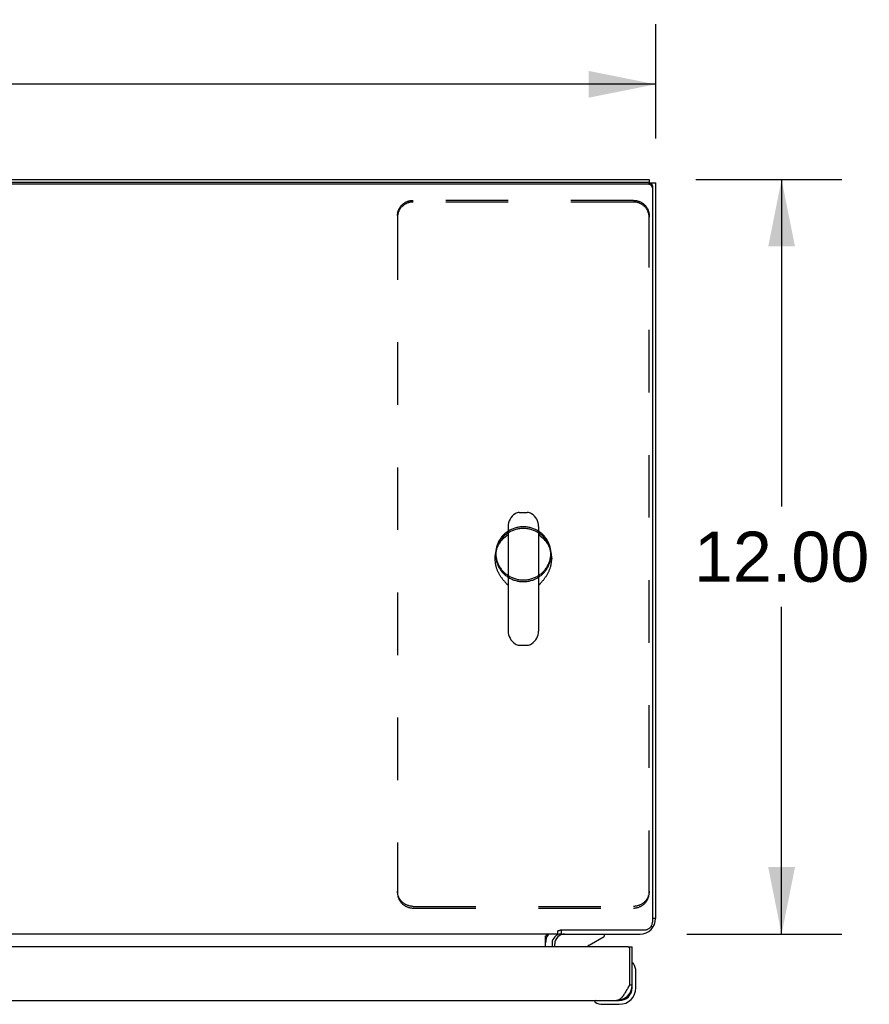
# Model space of a CAD drawing. Header units: inches. Extents: x 0 to 181, y 0 to 117.
# Tile 87 of 92: x 74 to 87, y 83 to 98. Entities that reach past the tile are written whole.
import ezdxf

# ---------------------------------------------------------------- set-up
doc = ezdxf.new("R2010")
doc.units = ezdxf.units.IN
doc.header["$LTSCALE"] = 9.946809
doc.header["$MEASUREMENT"] = 0
doc.linetypes.add('HIDDEN', pattern=[0.2, 0.1, -0.1])
doc.layers.get('0').update_dxf_attribs({"linetype": 'CONTINUOUS'})
for name, color, linetype in [('02___PRT_ALL_AXES', 7, 'CONTINUOUS'), ('DEFAULT_2', 8, 'HIDDEN'), ('DIMENSIONS', 7, 'CONTINUOUS')]:
    doc.layers.add(name, color=color, linetype=linetype)
doc.styles.get("Standard").update_dxf_attribs({"font": 'arial.ttf'})
doc.dimstyles.new('DIMSTYLE_1', dxfattribs={"dimtxt": 0.797872, "dimasz": 1.06383, "dimexe": 0.09, "dimexo": 0.07, "dimgap": 0.0375, "dimtad": 0, "dimtih": 1, "dimtoh": 1, "dimzin": 4, "dimdsep": 46, "dimtxsty": 'Standard', "dimblk": '_FILLED', "dimblk1": '_FILLED', "dimblk2": '_FILLED', "dimcen": 0.09, "dimazin": 1, "dimtfac": 1, "dimtofl": 0, "dimtmove": 0, "dimatfit": 3, "dimldrblk": '_FILLED', "dimfxl": 1, "dimtolj": 1, "dimtzin": 4, "dimarcsym": 0})

# ---------------------------------------------------------------- blocks, each defined once
blk = doc.blocks.new('_FILLED')
at = {"color": 0, "linetype": 'ByBlock'}
blk.add_solid([(0, 0), (-1, 0.2), (-1, -0.2)], dxfattribs=at)
blk = doc.blocks.new('*D8')
at = {"layer": 'DIMENSIONS', "color": 2, "linetype": 'Continuous'}
for p, q in [((84.395, 95.729), (86.715, 95.729)), ((85.757, 95.729), (85.757, 90.527)), ((85.757, 83.729), (85.757, 88.931)), ((84.253, 83.729), (86.715, 83.729))]:
    blk.add_line(p, q, dxfattribs=at)
at = {"layer": 'DIMENSIONS', "color": 2, "linetype": 'Continuous', "xscale": 1.0638297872, "yscale": 1.0638297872, "zscale": 1.0638297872}
for p, rotation in [((85.757, 95.729), 90), ((85.757, 83.729), 270)]:
    blk.add_blockref('_FILLED', p, dxfattribs=dict(at, rotation=rotation))
at = {"layer": 'DIMENSIONS', "color": 2, "linetype": 'Continuous', "insert": (85.757, 90.128), "char_height": 0.7979, "width": 2.7881, "attachment_point": 2, "line_spacing_factor": 0.9}
blk.add_mtext('12.00', dxfattribs=at)
blk = doc.blocks.new('*D9')
at = {"layer": 'DIMENSIONS', "color": 2, "linetype": 'Continuous'}
for p, q in [((35.755, 96.382), (35.755, 98.2)), ((83.755, 96.382), (83.755, 98.2)), ((35.755, 97.243), (57.962, 97.243)), ((83.755, 97.243), (61.548, 97.243))]:
    blk.add_line(p, q, dxfattribs=at)
at = {"layer": 'DIMENSIONS', "color": 2, "linetype": 'Continuous', "xscale": 1.0638297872, "yscale": 1.0638297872, "zscale": 1.0638297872, "rotation": 180}
blk.add_blockref('_FILLED', (35.755, 97.243), dxfattribs=at)
at = {"layer": 'DIMENSIONS', "color": 2, "linetype": 'Continuous', "xscale": 1.0638297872, "yscale": 1.0638297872, "zscale": 1.0638297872}
blk.add_blockref('_FILLED', (83.755, 97.243), dxfattribs=at)
at = {"layer": 'DIMENSIONS', "color": 2, "linetype": 'Continuous', "insert": (59.755, 97.642), "char_height": 0.7979, "width": 2.7881, "attachment_point": 2, "line_spacing_factor": 0.9}
blk.add_mtext('48.00', dxfattribs=at)

msp = doc.modelspace()

# ---------------------------------------------------------------- linework, layer by layer
at = {"color": 3, "linetype": 'Continuous'}
for p, q in [((35.859, 95.729), (83.651, 95.729)), ((83.643, 95.679), (35.867, 95.679)), ((83.755, 83.975), (83.755, 95.677)), ((82.251, 83.729), (83.508, 83.729)), ((83.318, 83.525), (60.754, 83.525)), ((82.109, 83.586), (82.109, 83.525)), ((83.338, 83.505), (83.338, 82.917)), ((83.38, 82.917), (83.38, 83.525)), ((83.318, 82.881), (83.312, 82.869)), ((83.325, 82.893), (83.318, 82.881)), ((83.338, 82.917), (83.325, 82.893)), ((60.939, 82.671), (83.133, 82.671))]:
    msp.add_line(p, q, dxfattribs=at)
at = {"color": 7, "linetype": 'Continuous'}
for p, q in [((83.651, 95.729), (83.651, 95.679)), ((83.643, 95.652), (35.867, 95.652)), ((83.658, 95.677), (83.755, 95.677)), ((83.703, 95.621), (83.703, 83.915)), ((81.587, 90.432), (81.714, 90.432)), ((81.409, 90.21), (81.409, 88.547)), ((81.892, 90.21), (81.892, 88.547)), ((81.199, 89.706), (81.199, 89.696)), ((82.103, 89.706), (82.103, 89.696)), ((81.892, 89.277), (81.901, 89.285)), ((81.587, 88.324), (81.714, 88.324)), ((83.755, 83.975), (83.703, 83.975)), ((82.202, 83.729), (82.202, 83.78)), ((82.239, 83.795), (83.578, 83.795)), ((82.255, 83.795), (82.255, 83.729)), ((83.709, 83.833), (83.683, 83.851)), ((82.202, 83.729), (37.307, 83.729)), ((82.005, 83.525), (82.005, 83.7)), ((82.699, 83.552), (82.938, 83.69)), ((82.938, 83.729), (82.938, 83.69)), ((82.151, 83.525), (82.151, 83.572)), ((83.318, 83.525), (83.38, 83.525)), ((83.394, 83.263), (83.393, 83.264)), ((83.395, 83.259), (83.394, 83.263)), ((83.44, 83.13), (83.437, 83.168)), ((83.44, 82.874), (83.44, 83.13)), ((83.38, 82.917), (83.338, 82.917)), ((83.38, 82.874), (83.38, 82.917)), ((82.785, 82.658), (82.785, 82.658)), ((82.882, 82.614), (82.92, 82.611)), ((82.92, 82.611), (83.177, 82.611)), ((83.133, 82.671), (83.177, 82.671))]:
    msp.add_line(p, q, dxfattribs=at)
at = {"color": 3, "linetype": 'Continuous'}
for points in [[(83.643, 95.679), (83.647, 95.679), (83.652, 95.678), (83.657, 95.677), (83.661, 95.676), (83.666, 95.675), (83.67, 95.673), (83.674, 95.67), (83.678, 95.668), (83.682, 95.665), (83.685, 95.662), (83.688, 95.659), (83.691, 95.655), (83.694, 95.651), (83.696, 95.647), (83.698, 95.643), (83.7, 95.639), (83.701, 95.635), (83.702, 95.63), (83.702, 95.626), (83.703, 95.621)], [(83.312, 82.869), (83.306, 82.858), (83.302, 82.852), (83.299, 82.846), (83.296, 82.84), (83.293, 82.834), (83.29, 82.829), (83.286, 82.823), (83.283, 82.818), (83.28, 82.812), (83.277, 82.807), (83.274, 82.801), (83.271, 82.796), (83.267, 82.791), (83.264, 82.786), (83.261, 82.78), (83.258, 82.776), (83.255, 82.771), (83.251, 82.766), (83.248, 82.761), (83.245, 82.756), (83.242, 82.752), (83.239, 82.747), (83.235, 82.743), (83.232, 82.739), (83.229, 82.735), (83.226, 82.731), (83.223, 82.727), (83.219, 82.723), (83.216, 82.719), (83.213, 82.716), (83.21, 82.712), (83.207, 82.709), (83.203, 82.706), (83.2, 82.703), (83.197, 82.7), (83.194, 82.697), (83.191, 82.695), (83.187, 82.692), (83.184, 82.69), (83.181, 82.687), (83.178, 82.685), (83.175, 82.683), (83.171, 82.682), (83.168, 82.68), (83.165, 82.678), (83.162, 82.677), (83.159, 82.676), (83.155, 82.675), (83.152, 82.674), (83.149, 82.673), (83.146, 82.672), (83.143, 82.672), (83.14, 82.671), (83.136, 82.671), (83.133, 82.671)]]:
    msp.add_lwpolyline(points, dxfattribs=at)
at = {"color": 7, "linetype": 'Continuous'}
for points in [[(83.703, 95.594), (83.702, 95.599), (83.702, 95.603), (83.701, 95.608), (83.7, 95.612), (83.698, 95.616), (83.696, 95.62), (83.694, 95.624), (83.691, 95.628), (83.688, 95.632), (83.685, 95.635), (83.682, 95.638), (83.678, 95.641), (83.674, 95.643), (83.67, 95.646), (83.666, 95.648), (83.661, 95.649), (83.657, 95.65), (83.652, 95.651), (83.647, 95.652), (83.643, 95.652)], [(81.313, 89.997), (81.32, 90.006), (81.341, 90.028), (81.364, 90.048), (81.388, 90.067), (81.409, 90.081)], [(81.409, 90.076), (81.407, 90.075), (81.397, 90.068), (81.387, 90.062), (81.377, 90.055), (81.367, 90.047), (81.358, 90.04), (81.348, 90.032), (81.339, 90.024), (81.331, 90.015), (81.322, 90.007), (81.314, 89.998)], [(81.892, 90.081), (81.913, 90.067), (81.937, 90.048), (81.96, 90.028), (81.981, 90.006), (81.989, 89.997)], [(81.995, 89.989), (81.987, 89.998), (81.979, 90.007), (81.971, 90.015), (81.962, 90.024), (81.953, 90.032), (81.944, 90.04), (81.934, 90.047), (81.925, 90.055), (81.915, 90.062), (81.905, 90.068), (81.894, 90.075), (81.892, 90.076)], [(81.314, 89.998), (81.306, 89.989), (81.298, 89.98), (81.29, 89.971), (81.283, 89.961), (81.276, 89.951), (81.27, 89.941), (81.263, 89.931), (81.257, 89.921), (81.251, 89.911), (81.245, 89.9), (81.24, 89.889), (81.235, 89.879), (81.231, 89.868), (81.226, 89.857), (81.222, 89.845), (81.218, 89.834), (81.215, 89.823), (81.212, 89.811), (81.209, 89.8), (81.207, 89.788), (81.205, 89.776), (81.203, 89.765), (81.201, 89.753), (81.2, 89.741), (81.199, 89.729), (81.199, 89.717), (81.199, 89.706)], [(82.103, 89.706), (82.102, 89.717), (82.102, 89.729), (82.101, 89.741), (82.1, 89.753), (82.099, 89.765), (82.097, 89.776), (82.095, 89.788), (82.092, 89.8), (82.089, 89.811), (82.086, 89.823), (82.083, 89.834), (82.079, 89.845), (82.075, 89.857), (82.071, 89.868), (82.066, 89.879), (82.061, 89.889), (82.056, 89.9), (82.05, 89.911), (82.044, 89.921), (82.038, 89.931), (82.032, 89.941), (82.025, 89.951), (82.018, 89.961), (82.011, 89.971), (82.003, 89.98), (81.995, 89.989)], [(81.199, 89.696), (81.199, 89.686), (81.199, 89.675), (81.2, 89.664), (81.201, 89.653), (81.202, 89.642), (81.203, 89.631), (81.205, 89.62), (81.207, 89.609), (81.21, 89.598), (81.212, 89.587), (81.215, 89.576), (81.218, 89.565), (81.221, 89.554), (81.225, 89.544), (81.229, 89.533), (81.233, 89.523), (81.237, 89.512), (81.241, 89.502), (81.246, 89.492), (81.251, 89.482), (81.256, 89.472), (81.261, 89.462), (81.266, 89.453), (81.272, 89.443), (81.278, 89.434), (81.283, 89.425), (81.289, 89.416), (81.295, 89.407), (81.301, 89.399), (81.307, 89.391), (81.313, 89.382), (81.319, 89.374), (81.326, 89.367), (81.332, 89.359), (81.338, 89.352), (81.344, 89.345), (81.35, 89.338), (81.356, 89.331), (81.362, 89.324), (81.368, 89.318), (81.374, 89.312), (81.38, 89.306), (81.385, 89.301), (81.39, 89.295), (81.396, 89.29), (81.401, 89.285), (81.409, 89.277)], [(81.901, 89.285), (81.906, 89.29), (81.911, 89.295), (81.916, 89.301), (81.922, 89.306), (81.927, 89.312), (81.933, 89.318), (81.939, 89.324), (81.945, 89.331), (81.951, 89.338), (81.957, 89.345), (81.963, 89.352), (81.969, 89.359), (81.976, 89.367), (81.982, 89.374), (81.988, 89.382), (81.994, 89.391), (82, 89.399), (82.006, 89.408), (82.012, 89.416), (82.018, 89.425), (82.024, 89.434), (82.029, 89.443), (82.035, 89.453), (82.04, 89.462), (82.045, 89.472), (82.05, 89.482), (82.055, 89.492), (82.06, 89.502), (82.064, 89.512), (82.068, 89.523), (82.073, 89.533), (82.076, 89.544), (82.08, 89.554), (82.083, 89.565), (82.086, 89.576), (82.089, 89.587), (82.092, 89.598), (82.094, 89.609), (82.096, 89.62), (82.098, 89.631), (82.099, 89.642), (82.1, 89.653), (82.101, 89.664), (82.102, 89.675), (82.103, 89.686), (82.103, 89.696)], [(82.202, 83.78), (82.203, 83.781), (82.205, 83.782), (82.206, 83.783), (82.208, 83.784), (82.209, 83.784), (82.21, 83.785), (82.212, 83.785), (82.213, 83.785), (82.214, 83.786), (82.216, 83.786), (82.217, 83.786), (82.219, 83.786)], [(82.219, 83.786), (82.221, 83.786), (82.222, 83.787), (82.223, 83.787), (82.225, 83.787), (82.226, 83.788), (82.228, 83.788), (82.23, 83.789), (82.231, 83.79), (82.233, 83.79), (82.235, 83.791), (82.236, 83.792), (82.238, 83.794), (82.239, 83.795)], [(83.578, 83.795), (83.587, 83.795), (83.595, 83.796), (83.604, 83.797), (83.613, 83.799), (83.621, 83.802), (83.63, 83.805), (83.638, 83.809), (83.645, 83.814), (83.653, 83.819), (83.659, 83.824), (83.666, 83.83), (83.672, 83.836), (83.678, 83.843), (83.683, 83.85), (83.687, 83.857), (83.691, 83.865), (83.695, 83.873), (83.698, 83.881), (83.7, 83.89), (83.701, 83.898), (83.702, 83.907), (83.703, 83.915)], [(82.005, 83.7), (82.006, 83.7), (82.008, 83.7), (82.009, 83.7), (82.011, 83.7), (82.013, 83.701), (82.014, 83.702), (82.016, 83.703), (82.017, 83.704), (82.019, 83.706), (82.02, 83.707), (82.022, 83.709), (82.023, 83.711), (82.024, 83.713), (82.027, 83.717)], [(82.027, 83.717), (82.028, 83.719), (82.03, 83.721), (82.031, 83.722), (82.032, 83.724), (82.034, 83.725), (82.035, 83.727), (82.036, 83.727), (82.038, 83.728), (82.039, 83.729), (82.04, 83.729), (82.041, 83.729)], [(83.393, 83.264), (83.393, 83.266), (83.393, 83.266)], [(82.785, 82.658), (82.786, 82.657), (82.788, 82.657), (82.791, 82.656)]]:
    msp.add_lwpolyline(points, dxfattribs=at)
for centre, radius, start, end in [((81.651, 90.21), 0.241, 123.1848, 180), ((81.587, 90.307), 0.125, 90, 123.1848), ((81.714, 90.307), 0.125, 56.8152, 90), ((81.651, 90.21), 0.241, 0, 56.8152), ((81.651, 88.547), 0.241, 180, 236.8152), ((81.651, 88.547), 0.241, 303.1848, 360), ((81.587, 88.449), 0.125, 236.8152, 270), ((81.714, 88.449), 0.125, 270, 303.1848), ((82.251, 83.586), 0.246, 144.6629, 180), ((82.308, 83.572), 0.157, 90, 180), ((82.75, 83.465), 0.1, 120.092, 143.4532), ((83.395, 83.251), 0.015, 96.3796, 180), ((83.391, 83.251), 0.015, 30.8899, 83.6204), ((83.19, 83.13), 0.25, 0, 30.8899), ((83.177, 82.874), 0.263, 270, 360), ((83.177, 82.874), 0.203, 270, 360), ((82.8, 82.656), 0.015, 90, 173.6204), ((82.8, 82.659), 0.015, 186.3796, 239.1101), ((82.92, 82.861), 0.25, 239.1101, 270)]:
    msp.add_arc(centre, radius, start, end, dxfattribs=at)
at = {"color": 3, "linetype": 'Continuous'}
for centre, radius, start, end in [((83.508, 83.975), 0.246, 270, 360), ((82.251, 83.586), 0.142, 90, 180), ((83.318, 83.505), 0.02, 0, 90), ((83.133, 82.917), 0.246, 270, 360)]:
    msp.add_arc(centre, radius, start, end, dxfattribs=at)
at = {"layer": '02___PRT_ALL_AXES', "color": 8, "linetype": 'HIDDEN'}
for p, q in [((81.213, 89.783), (81.213, 89.756)), ((82.088, 89.783), (82.088, 89.756))]:
    msp.add_line(p, q, dxfattribs=at)
for points in [[(81.651, 90.205), (81.635, 90.205), (81.62, 90.204), (81.605, 90.203), (81.59, 90.201), (81.575, 90.199), (81.56, 90.196), (81.545, 90.193), (81.53, 90.189), (81.515, 90.185), (81.501, 90.18), (81.487, 90.175), (81.473, 90.169), (81.459, 90.163), (81.445, 90.156), (81.432, 90.149), (81.419, 90.141), (81.406, 90.133), (81.393, 90.125), (81.381, 90.116), (81.369, 90.106), (81.358, 90.097), (81.347, 90.087), (81.336, 90.076), (81.325, 90.066), (81.315, 90.054), (81.306, 90.043), (81.297, 90.031), (81.288, 90.019), (81.28, 90.007), (81.272, 89.994), (81.264, 89.981), (81.257, 89.968), (81.251, 89.955), (81.245, 89.941), (81.239, 89.927), (81.235, 89.913), (81.23, 89.899), (81.226, 89.885), (81.223, 89.871), (81.22, 89.856), (81.217, 89.842), (81.216, 89.827), (81.214, 89.812), (81.213, 89.798), (81.213, 89.783)], [(82.088, 89.783), (82.088, 89.798), (82.087, 89.812), (82.086, 89.827), (82.084, 89.842), (82.081, 89.856), (82.079, 89.871), (82.075, 89.885), (82.071, 89.899), (82.067, 89.913), (82.062, 89.927), (82.056, 89.941), (82.05, 89.955), (82.044, 89.968), (82.037, 89.981), (82.03, 89.994), (82.022, 90.007), (82.013, 90.019), (82.005, 90.031), (81.995, 90.043), (81.986, 90.054), (81.976, 90.066), (81.965, 90.076), (81.955, 90.087), (81.943, 90.097), (81.932, 90.106), (81.92, 90.116), (81.908, 90.125), (81.895, 90.133), (81.882, 90.141), (81.869, 90.149), (81.856, 90.156), (81.842, 90.163), (81.829, 90.169), (81.815, 90.175), (81.8, 90.18), (81.786, 90.185), (81.771, 90.189), (81.756, 90.193), (81.742, 90.196), (81.727, 90.199), (81.712, 90.201), (81.696, 90.203), (81.681, 90.204), (81.666, 90.205), (81.651, 90.205)], [(81.651, 90.178), (81.635, 90.178), (81.62, 90.177), (81.605, 90.176), (81.59, 90.174), (81.575, 90.172), (81.56, 90.169), (81.545, 90.166), (81.53, 90.162), (81.515, 90.158), (81.501, 90.153), (81.487, 90.148), (81.473, 90.142), (81.459, 90.136), (81.445, 90.129), (81.432, 90.122), (81.419, 90.114), (81.406, 90.106), (81.393, 90.098), (81.381, 90.089), (81.369, 90.08), (81.358, 90.07), (81.347, 90.06), (81.336, 90.049), (81.325, 90.039), (81.315, 90.027), (81.306, 90.016), (81.297, 90.004), (81.288, 89.992), (81.28, 89.98), (81.272, 89.967), (81.264, 89.954), (81.257, 89.941), (81.251, 89.928), (81.245, 89.914), (81.239, 89.9), (81.235, 89.886), (81.23, 89.872), (81.226, 89.858), (81.223, 89.844), (81.22, 89.829), (81.217, 89.815), (81.216, 89.8), (81.214, 89.785), (81.213, 89.771), (81.213, 89.756)], [(82.088, 89.756), (82.088, 89.771), (82.087, 89.785), (82.086, 89.8), (82.084, 89.815), (82.081, 89.829), (82.079, 89.844), (82.075, 89.858), (82.071, 89.872), (82.067, 89.886), (82.062, 89.9), (82.056, 89.914), (82.05, 89.928), (82.044, 89.941), (82.037, 89.954), (82.03, 89.967), (82.022, 89.98), (82.013, 89.992), (82.005, 90.004), (81.995, 90.016), (81.986, 90.027), (81.976, 90.039), (81.965, 90.049), (81.955, 90.06), (81.943, 90.07), (81.932, 90.08), (81.92, 90.089), (81.908, 90.098), (81.895, 90.106), (81.882, 90.114), (81.869, 90.122), (81.856, 90.129), (81.842, 90.136), (81.829, 90.142), (81.815, 90.148), (81.8, 90.153), (81.786, 90.158), (81.771, 90.162), (81.756, 90.166), (81.742, 90.169), (81.727, 90.172), (81.712, 90.174), (81.696, 90.176), (81.681, 90.177), (81.666, 90.178), (81.651, 90.178)], [(81.213, 89.783), (81.213, 89.768), (81.214, 89.753), (81.216, 89.739), (81.217, 89.724), (81.22, 89.709), (81.223, 89.695), (81.226, 89.681), (81.23, 89.666), (81.235, 89.652), (81.239, 89.638), (81.245, 89.624), (81.251, 89.611), (81.257, 89.598), (81.264, 89.584), (81.272, 89.571), (81.28, 89.559), (81.288, 89.546), (81.297, 89.534), (81.306, 89.523), (81.315, 89.511), (81.325, 89.5), (81.336, 89.489), (81.347, 89.479), (81.358, 89.469), (81.369, 89.459), (81.381, 89.45), (81.393, 89.441), (81.406, 89.432), (81.419, 89.424), (81.432, 89.417), (81.445, 89.41), (81.459, 89.403), (81.473, 89.397), (81.487, 89.391), (81.501, 89.386), (81.515, 89.381), (81.53, 89.377), (81.545, 89.373), (81.56, 89.369), (81.575, 89.367), (81.59, 89.364), (81.605, 89.362), (81.62, 89.361), (81.635, 89.36), (81.651, 89.36)], [(81.213, 89.756), (81.213, 89.741), (81.214, 89.726), (81.216, 89.712), (81.217, 89.697), (81.22, 89.682), (81.223, 89.668), (81.226, 89.654), (81.23, 89.639), (81.235, 89.625), (81.239, 89.611), (81.245, 89.598), (81.251, 89.584), (81.257, 89.571), (81.264, 89.557), (81.272, 89.545), (81.28, 89.532), (81.288, 89.52), (81.297, 89.507), (81.306, 89.496), (81.315, 89.484), (81.325, 89.473), (81.336, 89.462), (81.347, 89.452), (81.358, 89.442), (81.369, 89.432), (81.381, 89.423), (81.393, 89.414), (81.406, 89.406), (81.419, 89.397), (81.432, 89.39), (81.445, 89.383), (81.459, 89.376), (81.473, 89.37), (81.487, 89.364), (81.501, 89.359), (81.515, 89.354), (81.53, 89.35), (81.545, 89.346), (81.56, 89.342), (81.575, 89.34), (81.59, 89.337), (81.605, 89.336), (81.62, 89.334), (81.635, 89.334), (81.651, 89.333)], [(81.651, 89.36), (81.666, 89.36), (81.681, 89.361), (81.696, 89.362), (81.712, 89.364), (81.727, 89.367), (81.742, 89.369), (81.756, 89.373), (81.771, 89.377), (81.786, 89.381), (81.8, 89.386), (81.815, 89.391), (81.829, 89.397), (81.842, 89.403), (81.856, 89.41), (81.869, 89.417), (81.882, 89.424), (81.895, 89.432), (81.908, 89.441), (81.92, 89.45), (81.932, 89.459), (81.943, 89.469), (81.955, 89.479), (81.965, 89.489), (81.976, 89.5), (81.986, 89.511), (81.995, 89.523), (82.005, 89.534), (82.013, 89.546), (82.022, 89.559), (82.03, 89.571), (82.037, 89.584), (82.044, 89.598), (82.05, 89.611), (82.056, 89.624), (82.062, 89.638), (82.067, 89.652), (82.071, 89.666), (82.075, 89.681), (82.079, 89.695), (82.081, 89.709), (82.084, 89.724), (82.086, 89.739), (82.087, 89.753), (82.088, 89.768), (82.088, 89.783)], [(81.651, 89.333), (81.666, 89.334), (81.681, 89.334), (81.696, 89.336), (81.712, 89.337), (81.727, 89.34), (81.742, 89.342), (81.756, 89.346), (81.771, 89.35), (81.786, 89.354), (81.8, 89.359), (81.815, 89.364), (81.829, 89.37), (81.842, 89.376), (81.856, 89.383), (81.869, 89.39), (81.882, 89.397), (81.895, 89.406), (81.908, 89.414), (81.92, 89.423), (81.932, 89.432), (81.943, 89.442), (81.955, 89.452), (81.965, 89.462), (81.976, 89.473), (81.986, 89.484), (81.995, 89.496), (82.005, 89.507), (82.013, 89.52), (82.022, 89.532), (82.03, 89.545), (82.037, 89.557), (82.044, 89.571), (82.05, 89.584), (82.056, 89.598), (82.062, 89.611), (82.067, 89.625), (82.071, 89.639), (82.075, 89.654), (82.079, 89.668), (82.081, 89.682), (82.084, 89.697), (82.086, 89.712), (82.087, 89.726), (82.088, 89.741), (82.088, 89.756)]]:
    msp.add_lwpolyline(points, dxfattribs=at)
at = {"layer": '02___PRT_ALL_AXES', "color": 7, "linetype": 'Continuous'}
for start, end in [(355.1015, 355.7578), (350.8498, 351.3733)]:
    msp.add_arc((83.177, 82.874), 0.263, start, end, dxfattribs=at)
at = {"layer": 'DEFAULT_2', "color": 8, "linetype": 'HIDDEN'}
for p, q in [((83.401, 95.397), (79.901, 95.397)), ((83.401, 95.37), (79.901, 95.37)), ((79.651, 95.156), (79.651, 95.129)), ((79.651, 95.129), (79.651, 84.383)), ((83.651, 95.156), (83.651, 95.129)), ((83.651, 84.383), (83.651, 95.129)), ((79.901, 84.168), (83.401, 84.168)), ((79.901, 84.141), (83.401, 84.141))]:
    msp.add_line(p, q, dxfattribs=at)
for points in [[(79.651, 95.156), (79.651, 95.165), (79.651, 95.175), (79.652, 95.184), (79.654, 95.194), (79.655, 95.203), (79.658, 95.212), (79.66, 95.221), (79.663, 95.23), (79.666, 95.239), (79.67, 95.248), (79.674, 95.257), (79.678, 95.265), (79.682, 95.274), (79.687, 95.282), (79.693, 95.29), (79.698, 95.298), (79.704, 95.305), (79.711, 95.313), (79.717, 95.32), (79.724, 95.326), (79.731, 95.333), (79.738, 95.339), (79.746, 95.345), (79.754, 95.351), (79.762, 95.357), (79.77, 95.362), (79.778, 95.366), (79.787, 95.371), (79.796, 95.375), (79.805, 95.379), (79.814, 95.382), (79.823, 95.385), (79.833, 95.388), (79.842, 95.391), (79.852, 95.393), (79.862, 95.394), (79.871, 95.396), (79.881, 95.396), (79.891, 95.397), (79.901, 95.397)], [(79.901, 95.37), (79.891, 95.37), (79.881, 95.37), (79.871, 95.369), (79.862, 95.367), (79.852, 95.366), (79.842, 95.364), (79.833, 95.361), (79.823, 95.358), (79.814, 95.355), (79.805, 95.352), (79.796, 95.348), (79.787, 95.344), (79.778, 95.34), (79.77, 95.335), (79.762, 95.33), (79.754, 95.324), (79.746, 95.318), (79.738, 95.312), (79.731, 95.306), (79.724, 95.3), (79.717, 95.293), (79.711, 95.286), (79.704, 95.278), (79.698, 95.271), (79.693, 95.263), (79.687, 95.255), (79.682, 95.247), (79.678, 95.238), (79.674, 95.23), (79.67, 95.221), (79.666, 95.212), (79.663, 95.203), (79.66, 95.194), (79.658, 95.185), (79.655, 95.176), (79.654, 95.167), (79.652, 95.157), (79.651, 95.148), (79.651, 95.138), (79.651, 95.129)], [(83.401, 95.397), (83.41, 95.397), (83.42, 95.396), (83.43, 95.396), (83.44, 95.394), (83.449, 95.393), (83.459, 95.391), (83.468, 95.388), (83.478, 95.385), (83.487, 95.382), (83.496, 95.379), (83.505, 95.375), (83.514, 95.371), (83.523, 95.366), (83.531, 95.362), (83.54, 95.357), (83.548, 95.351), (83.555, 95.345), (83.563, 95.339), (83.57, 95.333), (83.577, 95.326), (83.584, 95.32), (83.591, 95.313), (83.597, 95.305), (83.603, 95.298), (83.608, 95.29), (83.614, 95.282), (83.619, 95.274), (83.623, 95.265), (83.628, 95.257), (83.632, 95.248), (83.635, 95.239), (83.638, 95.23), (83.641, 95.221), (83.644, 95.212), (83.646, 95.203), (83.648, 95.194), (83.649, 95.184), (83.65, 95.175), (83.65, 95.165), (83.651, 95.156)], [(83.651, 95.129), (83.65, 95.138), (83.65, 95.148), (83.649, 95.157), (83.648, 95.167), (83.646, 95.176), (83.644, 95.185), (83.641, 95.194), (83.638, 95.203), (83.635, 95.212), (83.632, 95.221), (83.628, 95.23), (83.623, 95.238), (83.619, 95.247), (83.614, 95.255), (83.608, 95.263), (83.603, 95.271), (83.597, 95.278), (83.591, 95.286), (83.584, 95.293), (83.577, 95.3), (83.57, 95.306), (83.563, 95.312), (83.555, 95.318), (83.548, 95.324), (83.54, 95.33), (83.531, 95.335), (83.523, 95.34), (83.514, 95.344), (83.505, 95.348), (83.496, 95.352), (83.487, 95.355), (83.478, 95.358), (83.468, 95.361), (83.459, 95.364), (83.449, 95.366), (83.44, 95.367), (83.43, 95.369), (83.42, 95.37), (83.41, 95.37), (83.401, 95.37)], [(79.901, 84.168), (79.891, 84.169), (79.881, 84.169), (79.871, 84.17), (79.862, 84.171), (79.852, 84.173), (79.842, 84.175), (79.833, 84.177), (79.823, 84.18), (79.814, 84.183), (79.805, 84.187), (79.796, 84.191), (79.787, 84.195), (79.778, 84.199), (79.77, 84.204), (79.762, 84.209), (79.754, 84.214), (79.746, 84.22), (79.738, 84.226), (79.731, 84.232), (79.724, 84.239), (79.717, 84.246), (79.711, 84.253), (79.704, 84.26), (79.698, 84.268), (79.693, 84.276), (79.687, 84.284), (79.682, 84.292), (79.678, 84.3), (79.674, 84.309), (79.67, 84.317), (79.666, 84.326), (79.663, 84.335), (79.66, 84.344), (79.658, 84.353), (79.655, 84.363), (79.654, 84.372), (79.652, 84.381), (79.651, 84.391), (79.651, 84.4), (79.651, 84.41)], [(83.651, 84.41), (83.65, 84.4), (83.65, 84.391), (83.649, 84.381), (83.648, 84.372), (83.646, 84.363), (83.644, 84.353), (83.641, 84.344), (83.638, 84.335), (83.635, 84.326), (83.632, 84.317), (83.628, 84.309), (83.623, 84.3), (83.619, 84.292), (83.614, 84.284), (83.608, 84.276), (83.603, 84.268), (83.597, 84.26), (83.591, 84.253), (83.584, 84.246), (83.577, 84.239), (83.57, 84.232), (83.563, 84.226), (83.555, 84.22), (83.548, 84.214), (83.54, 84.209), (83.531, 84.204), (83.523, 84.199), (83.514, 84.195), (83.505, 84.191), (83.496, 84.187), (83.487, 84.183), (83.478, 84.18), (83.468, 84.177), (83.459, 84.175), (83.449, 84.173), (83.44, 84.171), (83.43, 84.17), (83.42, 84.169), (83.41, 84.169), (83.401, 84.168)], [(79.651, 84.383), (79.651, 84.373), (79.651, 84.364), (79.652, 84.355), (79.654, 84.345), (79.655, 84.336), (79.658, 84.327), (79.66, 84.317), (79.663, 84.308), (79.666, 84.299), (79.67, 84.29), (79.674, 84.282), (79.678, 84.273), (79.682, 84.265), (79.687, 84.257), (79.693, 84.249), (79.698, 84.241), (79.704, 84.233), (79.711, 84.226), (79.717, 84.219), (79.724, 84.212), (79.731, 84.206), (79.738, 84.199), (79.746, 84.193), (79.754, 84.188), (79.762, 84.182), (79.77, 84.177), (79.778, 84.172), (79.787, 84.168), (79.796, 84.164), (79.805, 84.16), (79.814, 84.156), (79.823, 84.153), (79.833, 84.15), (79.842, 84.148), (79.852, 84.146), (79.862, 84.144), (79.871, 84.143), (79.881, 84.142), (79.891, 84.142), (79.901, 84.141)], [(83.401, 84.141), (83.41, 84.142), (83.42, 84.142), (83.43, 84.143), (83.44, 84.144), (83.449, 84.146), (83.459, 84.148), (83.468, 84.15), (83.478, 84.153), (83.487, 84.156), (83.496, 84.16), (83.505, 84.164), (83.514, 84.168), (83.523, 84.172), (83.531, 84.177), (83.54, 84.182), (83.548, 84.188), (83.555, 84.193), (83.563, 84.199), (83.57, 84.206), (83.577, 84.212), (83.584, 84.219), (83.591, 84.226), (83.597, 84.233), (83.603, 84.241), (83.608, 84.249), (83.614, 84.257), (83.619, 84.265), (83.623, 84.273), (83.628, 84.282), (83.632, 84.29), (83.635, 84.299), (83.638, 84.308), (83.641, 84.317), (83.644, 84.327), (83.646, 84.336), (83.648, 84.345), (83.649, 84.355), (83.65, 84.364), (83.65, 84.373), (83.651, 84.383)]]:
    msp.add_lwpolyline(points, dxfattribs=at)

# ---------------------------------------------------------------- dimensions: what is measured, and where the dimension line sits
at = {"layer": 'DIMENSIONS', "color": 2, "linetype": 'Continuous'}
for base, p1, p2, angle, picture, middle in [((35.755, 97.243), (83.755, 98.27), (35.755, 98.27), 180, '*D9', (59.734, 97.238)), ((85.757, 83.729), (84.325, 95.729), (84.183, 83.729), 270, '*D8', (85.791, 89.724))]:
    dim = msp.add_linear_dim(base=base, p1=p1, p2=p2, angle=angle, dimstyle='DIMSTYLE_1', dxfattribs=at)
    dim.commit()
    dim.dimension.update_dxf_attribs({"geometry": picture, "text_midpoint": middle, "dimtype": 160})

doc.saveas('drawing.dxf')
